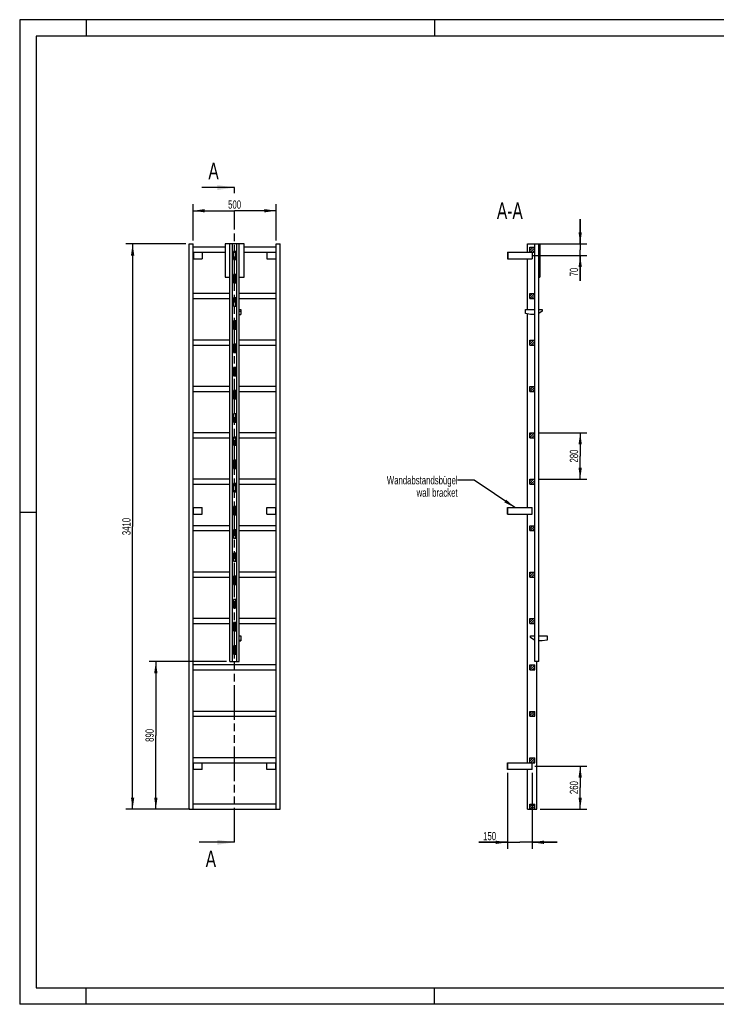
# Model space of a CAD drawing. Header units: millimetres. Extents: x 0 to 8400, y 0 to 5940.
# Tile 1 of 2: x 0 to 4200, y 0 to 5940. Entities that reach past the tile are written whole.
import ezdxf

# ---------------------------------------------------------------- set-up
doc = ezdxf.new("R2010")
doc.units = ezdxf.units.MM
doc.header["$LTSCALE"] = 462
doc.linetypes.add('PHANTOM', pattern=[0.8, 0.45, -0.05, 0.1, -0.05, 0.1, -0.05])
doc.layers.get('0').update_dxf_attribs({"linetype": 'CONTINUOUS'})
for name, color, linetype in [('050_DIMENSIONING', 7, 'CONTINUOUS'), ('053_NOTES', 7, 'CONTINUOUS'), ('HATCHING_BL0', 7, 'CONTINUOUS')]:
    doc.layers.add(name, color=color, linetype=linetype)
doc.styles.get("Standard").update_dxf_attribs({"font": 'txt', "width": 0.7})
doc.dimstyles.new('DIMSTYLE_1', dxfattribs={"dimtxt": 50, "dimasz": 70, "dimexe": 2, "dimexo": 1, "dimtad": 1, "dimdec": 1, "dimtxsty": 'Standard', "dimblk": '_FILLED', "dimblk1": '_FILLED', "dimblk2": '_FILLED', "dimcen": 0.09, "dimazin": 2, "dimtp": 0.8, "dimtm": 0.8, "dimtfac": 1, "dimtdec": 1, "dimtofl": 0, "dimtmove": 0, "dimatfit": 3, "dimldrblk": '_FILLED', "dimfxl": 1, "dimtolj": 1, "dimarcsym": 0})
doc.dimstyles.new('DIMSTYLE_2', dxfattribs={"dimtxt": 50, "dimasz": 70, "dimexe": 2, "dimexo": 1, "dimtad": 1, "dimdec": 1, "dimtxsty": 'Standard', "dimblk": '_FILLED', "dimblk1": '_FILLED', "dimblk2": '_FILLED', "dimcen": 0.09, "dimazin": 2, "dimtp": 0.5, "dimtm": 0.5, "dimtfac": 1, "dimtdec": 1, "dimtofl": 0, "dimtmove": 0, "dimatfit": 3, "dimldrblk": '_FILLED', "dimfxl": 1, "dimtolj": 1, "dimarcsym": 0})
doc.dimstyles.new('DIMSTYLE_3', dxfattribs={"dimtxt": 50, "dimasz": 70, "dimexe": 2, "dimexo": 1, "dimtad": 1, "dimdec": 1, "dimtxsty": 'Standard', "dimblk": '_FILLED', "dimblk1": '_FILLED', "dimblk2": '_FILLED', "dimcen": 0.09, "dimazin": 2, "dimtp": 0.3, "dimtm": 0.3, "dimtfac": 1, "dimtdec": 1, "dimtofl": 0, "dimtmove": 0, "dimatfit": 3, "dimldrblk": '_FILLED', "dimfxl": 1, "dimtolj": 1, "dimarcsym": 0})
doc.dimstyles.new('DIMSTYLE_4', dxfattribs={"dimtxt": 50, "dimasz": 70, "dimexe": 2, "dimexo": 1, "dimtad": 1, "dimtxsty": 'Standard', "dimblk": '_FILLED', "dimblk1": '_FILLED', "dimblk2": '_FILLED', "dimcen": 0.09, "dimazin": 2, "dimtp": 0.5, "dimtm": 0.5, "dimtfac": 1, "dimtofl": 0, "dimtmove": 0, "dimatfit": 3, "dimldrblk": '_FILLED', "dimfxl": 1, "dimtolj": 1, "dimarcsym": 0})
doc.dimstyles.new('DIMSTYLE_5', dxfattribs={"dimtxt": 50, "dimasz": 70, "dimexe": 2, "dimexo": 1, "dimtad": 1, "dimtxsty": 'Standard', "dimblk": '_FILLED', "dimblk1": '_FILLED', "dimblk2": '_FILLED', "dimcen": 0.09, "dimazin": 2, "dimtp": 2, "dimtm": 2, "dimtfac": 1, "dimtofl": 0, "dimtmove": 0, "dimatfit": 3, "dimldrblk": '_FILLED', "dimfxl": 1, "dimtolj": 1, "dimarcsym": 0})
doc.dimstyles.new('DIMSTYLE_6', dxfattribs={"dimtxt": 50, "dimasz": 70, "dimexe": 2, "dimexo": 1, "dimtad": 1, "dimtxsty": 'Standard', "dimblk": '_FILLED', "dimblk1": '_FILLED', "dimblk2": '_FILLED', "dimcen": 0.09, "dimazin": 2, "dimtp": 0.8, "dimtm": 0.8, "dimtfac": 1, "dimtofl": 0, "dimtmove": 0, "dimatfit": 3, "dimldrblk": '_FILLED', "dimfxl": 1, "dimtolj": 1, "dimarcsym": 0})
doc.dimstyles.get("Standard").update_dxf_attribs({"dimtxt": 50, "dimasz": 70, "dimexe": 2, "dimexo": 1, "dimtad": 1, "dimtxsty": 'Standard', "dimblk": '_FILLED', "dimblk1": '_FILLED', "dimblk2": '_FILLED', "dimcen": 0.09, "dimazin": 2, "dimtol": 1, "dimtp": 0.01, "dimtm": 0.01, "dimtfac": 1, "dimtofl": 0, "dimtmove": 0, "dimatfit": 3, "dimldrblk": '_FILLED', "dimfxl": 1, "dimtolj": 1, "dimarcsym": 0})

# ---------------------------------------------------------------- blocks, each defined once
blk = doc.blocks.new('_FILLED')
at = {"color": 0, "linetype": 'ByBlock'}
blk.add_solid([(0, 0), (-1, 0.143), (-1, -0.143)], dxfattribs=at)
blk = doc.blocks.new('*D2')
at = {"layer": '050_DIMENSIONING', "color": 2, "linetype": 'Continuous', "transparency": 16777216}
for p, q in [((1045.8, 4607.4), (1045.8, 4827.4)), ((1545.8, 4607.4), (1545.8, 4827.4)), ((1045.8, 4787.4), (1295.8, 4787.4)), ((1545.8, 4787.4), (1295.8, 4787.4))]:
    blk.add_line(p, q, dxfattribs=at)
at = {"layer": '050_DIMENSIONING', "color": 2, "linetype": 'Continuous', "transparency": 16777216, "xscale": 70, "yscale": 70, "zscale": 70, "rotation": 180}
blk.add_blockref('_FILLED', (1045.8, 4787.4), dxfattribs=at)
at = {"layer": '050_DIMENSIONING', "color": 2, "linetype": 'Continuous', "transparency": 16777216, "xscale": 70, "yscale": 70, "zscale": 70}
blk.add_blockref('_FILLED', (1545.8, 4787.4), dxfattribs=at)
at = {"layer": '050_DIMENSIONING', "color": 2, "linetype": 'Continuous', "transparency": 16777216, "insert": (1295.8, 4849.9), "char_height": 50, "width": 171.429, "attachment_point": 2, "line_spacing_factor": 0.9}
blk.add_mtext('500', dxfattribs=at)
blk = doc.blocks.new('*D3')
at = {"layer": '050_DIMENSIONING', "color": 2, "linetype": 'Continuous', "transparency": 16777216}
for p, q in [((3106.7, 1437.4), (3419.3, 1437.4)), ((3379.3, 1437.4), (3379.3, 1307.4)), ((3379.3, 1177.4), (3379.3, 1307.4)), ((3138.8, 1177.4), (3419.3, 1177.4))]:
    blk.add_line(p, q, dxfattribs=at)
at = {"layer": '050_DIMENSIONING', "color": 2, "linetype": 'Continuous', "transparency": 16777216, "xscale": 70, "yscale": 70, "zscale": 70}
for p, rotation in [((3379.3, 1437.4), 90), ((3379.3, 1177.4), 270)]:
    blk.add_blockref('_FILLED', p, dxfattribs=dict(at, rotation=rotation))
at = {"layer": '050_DIMENSIONING', "color": 2, "linetype": 'Continuous', "transparency": 16777216, "insert": (3316.8, 1307.4), "char_height": 50, "width": 176.786, "attachment_point": 2, "rotation": 90, "line_spacing_factor": 0.9}
blk.add_mtext('260', dxfattribs=at)
blk = doc.blocks.new('*D4')
at = {"layer": '050_DIMENSIONING', "color": 2, "linetype": 'Continuous', "transparency": 16777216}
for p, q in [((3379.3, 4587.4), (3379.3, 4737.4)), ((3379.3, 4737.4), (3379.3, 4552.4)), ((3138.8, 4587.4), (3419.3, 4587.4)), ((3095.9, 4517.4), (3419.3, 4517.4)), ((3379.3, 4364.7), (3379.3, 4552.4)), ((3379.3, 4517.4), (3379.3, 4364.7))]:
    blk.add_line(p, q, dxfattribs=at)
at = {"layer": '050_DIMENSIONING', "color": 2, "linetype": 'Continuous', "transparency": 16777216, "xscale": 70, "yscale": 70, "zscale": 70}
for p, rotation in [((3379.3, 4587.4), 270), ((3379.3, 4517.4), 90)]:
    blk.add_blockref('_FILLED', p, dxfattribs=dict(at, rotation=rotation))
at = {"layer": '050_DIMENSIONING', "color": 2, "linetype": 'Continuous', "transparency": 16777216, "insert": (3316.8, 4443.3), "char_height": 50, "width": 117.857, "attachment_point": 3, "rotation": 90, "line_spacing_factor": 0.9}
blk.add_mtext('70', dxfattribs=at)
blk = doc.blocks.new('*D5')
at = {"layer": '050_DIMENSIONING', "color": 2, "linetype": 'Continuous', "transparency": 16777216}
for p, q in [((2940.3, 1397.4), (2940.3, 937.4)), ((3090.3, 1397.4), (3090.3, 937.4)), ((2940.3, 977.4), (2768.9, 977.4)), ((2768.9, 977.4), (3015.3, 977.4)), ((3240.3, 977.4), (3015.3, 977.4)), ((3090.3, 977.4), (3240.3, 977.4))]:
    blk.add_line(p, q, dxfattribs=at)
at = {"layer": '050_DIMENSIONING', "color": 2, "linetype": 'Continuous', "transparency": 16777216, "xscale": 70, "yscale": 70, "zscale": 70}
blk.add_blockref('_FILLED', (2940.3, 977.4), dxfattribs=at)
at = {"layer": '050_DIMENSIONING', "color": 2, "linetype": 'Continuous', "transparency": 16777216, "xscale": 70, "yscale": 70, "zscale": 70, "rotation": 180}
blk.add_blockref('_FILLED', (3090.3, 977.4), dxfattribs=at)
at = {"layer": '050_DIMENSIONING', "color": 2, "linetype": 'Continuous', "transparency": 16777216, "insert": (2872.5, 1039.9), "char_height": 50, "width": 155.357, "attachment_point": 3, "line_spacing_factor": 0.9}
blk.add_mtext('150', dxfattribs=at)
blk = doc.blocks.new('*D6')
at = {"layer": '050_DIMENSIONING', "color": 2, "linetype": 'Continuous', "transparency": 16777216}
for p, q in [((1000.8, 4587.4), (640.8, 4587.4)), ((680.8, 4587.4), (680.8, 2882.4)), ((680.8, 1177.4), (680.8, 2882.4)), ((1000.8, 1177.4), (640.8, 1177.4))]:
    blk.add_line(p, q, dxfattribs=at)
at = {"layer": '050_DIMENSIONING', "color": 2, "linetype": 'Continuous', "transparency": 16777216, "xscale": 70, "yscale": 70, "zscale": 70}
for p, rotation in [((680.8, 4587.4), 90), ((680.8, 1177.4), 270)]:
    blk.add_blockref('_FILLED', p, dxfattribs=dict(at, rotation=rotation))
at = {"layer": '050_DIMENSIONING', "color": 2, "linetype": 'Continuous', "transparency": 16777216, "insert": (618.3, 2882.4), "char_height": 50, "width": 214.286, "attachment_point": 2, "rotation": 90, "line_spacing_factor": 0.9}
blk.add_mtext('3410', dxfattribs=at)
blk = doc.blocks.new('*D7')
at = {"layer": '050_DIMENSIONING', "color": 2, "linetype": 'Continuous', "transparency": 16777216}
for p, q in [((1247.8, 2067.4), (780.8, 2067.4)), ((820.8, 2067.4), (820.8, 1622.4)), ((820.8, 1177.4), (820.8, 1622.4)), ((1025.8, 1177.4), (780.8, 1177.4))]:
    blk.add_line(p, q, dxfattribs=at)
at = {"layer": '050_DIMENSIONING', "color": 2, "linetype": 'Continuous', "transparency": 16777216, "xscale": 70, "yscale": 70, "zscale": 70}
for p, rotation in [((820.8, 2067.4), 90), ((820.8, 1177.4), 270)]:
    blk.add_blockref('_FILLED', p, dxfattribs=dict(at, rotation=rotation))
at = {"layer": '050_DIMENSIONING', "color": 2, "linetype": 'Continuous', "transparency": 16777216, "insert": (758.3, 1622.4), "char_height": 50, "width": 176.786, "attachment_point": 2, "rotation": 90, "line_spacing_factor": 0.9}
blk.add_mtext('890', dxfattribs=at)
blk = doc.blocks.new('*D8')
at = {"layer": '050_DIMENSIONING', "color": 2, "linetype": 'Continuous', "transparency": 16777216}
for p, q in [((3125.3, 3447.4), (3419.3, 3447.4)), ((3379.3, 3447.4), (3379.3, 3307.4)), ((3379.3, 3167.4), (3379.3, 3307.4)), ((3125.3, 3167.4), (3419.3, 3167.4))]:
    blk.add_line(p, q, dxfattribs=at)
at = {"layer": '050_DIMENSIONING', "color": 2, "linetype": 'Continuous', "transparency": 16777216, "xscale": 70, "yscale": 70, "zscale": 70}
for p, rotation in [((3379.3, 3447.4), 90), ((3379.3, 3167.4), 270)]:
    blk.add_blockref('_FILLED', p, dxfattribs=dict(at, rotation=rotation))
at = {"layer": '050_DIMENSIONING', "color": 2, "linetype": 'Continuous', "transparency": 16777216, "insert": (3316.8, 3307.4), "char_height": 50, "width": 176.786, "attachment_point": 2, "rotation": 90, "line_spacing_factor": 0.9}
blk.add_mtext('280', dxfattribs=at)
blk = doc.blocks.new('XSEC_FILLED')
at = {"color": 0, "linetype": 'ByBlock'}
blk.add_solid([(0, 0), (-1, 0.143), (-1, -0.143)], dxfattribs=at)
blk = doc.blocks.new('HATCHING_BL0', base_point=(1189, 2952.4))
at = {"layer": 'HATCHING_BL0', "color": 7, "linetype": 'PHANTOM'}
for p, q in [((1295.8, 4894.1), (1295.8, 4927.4)), ((1295.8, 977.4), (1295.8, 4782.1))]:
    blk.add_line(p, q, dxfattribs=at)
at = {"layer": 'HATCHING_BL0', "color": 7, "linetype": 'Continuous', "char_height": 100, "width": 128.571, "attachment_point": 1, "line_spacing_factor": 0.9}
for insert in [(1137.5, 5077.4), (1121.4, 927.4)]:
    blk.add_mtext('A', dxfattribs=dict(at, insert=insert))
at = {"layer": 'HATCHING_BL0', "color": 7, "linetype": 'Continuous'}
for points in [[(1295.8, 4927.4), (1098.2, 4927.4)], [(1295.8, 977.4), (1082.1, 977.4)]]:
    blk.add_leader(points, dimstyle='Standard', override={"dimasz": 105, "dimtad": 0, "dimldrblk": 'XSEC_FILLED'}, dxfattribs=at)

msp = doc.modelspace()

# ---------------------------------------------------------------- hatches: boundary and pattern name
at = {"linetype": 'Continuous'}
h = msp.add_hatch(dxfattribs=at)
h.set_pattern_fill('A', color=2, scale=9.722718, angle=45, style=0, pattern_type=0)
h.set_pattern_definition([(45, (0, 0), (-6.875, 6.875), [])])
edge = h.paths.add_edge_path()
edge.add_line((3105.344, 1177.417), (3075.344, 1177.417))
edge.add_line((3075.344, 1177.417), (3075.344, 1207.417))
edge.add_line((3075.344, 1207.417), (3105.344, 1207.417))
edge.add_line((3105.344, 1177.417), (3105.344, 1207.417))
edge = h.paths.add_edge_path()
edge.add_line((3075.344, 1457.417), (3075.344, 1487.417))
edge.add_line((3075.344, 1487.417), (3105.344, 1487.417))
edge.add_line((3105.344, 1457.417), (3105.344, 1487.417))
edge.add_line((3075.344, 1457.417), (3105.344, 1457.417))
edge = h.paths.add_edge_path()
edge.add_line((3075.344, 1737.417), (3075.344, 1767.417))
edge.add_line((3075.344, 1767.417), (3105.344, 1767.417))
edge.add_line((3105.344, 1737.417), (3105.344, 1767.417))
edge.add_line((3075.344, 1737.417), (3105.344, 1737.417))
edge = h.paths.add_edge_path()
edge.add_line((3075.344, 2017.417), (3075.344, 2047.417))
edge.add_line((3075.344, 2047.417), (3105.344, 2047.417))
edge.add_line((3105.344, 2017.417), (3105.344, 2047.417))
edge.add_line((3075.344, 2017.417), (3105.344, 2017.417))
edge = h.paths.add_edge_path()
edge.add_line((3075.344, 2297.417), (3075.344, 2327.417))
edge.add_line((3075.344, 2327.417), (3105.344, 2327.417))
edge.add_line((3105.344, 2297.417), (3105.344, 2327.417))
edge.add_line((3075.344, 2297.417), (3105.344, 2297.417))
edge = h.paths.add_edge_path()
edge.add_line((3075.344, 2577.417), (3075.344, 2607.417))
edge.add_line((3075.344, 2607.417), (3105.344, 2607.417))
edge.add_line((3105.344, 2577.417), (3105.344, 2607.417))
edge.add_line((3075.344, 2577.417), (3105.344, 2577.417))
edge = h.paths.add_edge_path()
edge.add_line((3075.344, 2857.417), (3075.344, 2887.417))
edge.add_line((3075.344, 2887.417), (3105.344, 2887.417))
edge.add_line((3105.344, 2857.417), (3105.344, 2887.417))
edge.add_line((3075.344, 2857.417), (3105.344, 2857.417))
edge = h.paths.add_edge_path()
edge.add_line((3075.344, 3137.417), (3075.344, 3167.417))
edge.add_line((3075.344, 3167.417), (3105.344, 3167.417))
edge.add_line((3105.344, 3137.417), (3105.344, 3167.417))
edge.add_line((3075.344, 3137.417), (3105.344, 3137.417))
edge = h.paths.add_edge_path()
edge.add_line((3075.344, 3417.417), (3075.344, 3447.417))
edge.add_line((3075.344, 3447.417), (3105.344, 3447.417))
edge.add_line((3105.344, 3417.417), (3105.344, 3447.417))
edge.add_line((3075.344, 3417.417), (3105.344, 3417.417))
edge = h.paths.add_edge_path()
edge.add_line((3075.344, 3697.417), (3075.344, 3727.417))
edge.add_line((3075.344, 3727.417), (3105.344, 3727.417))
edge.add_line((3105.344, 3697.417), (3105.344, 3727.417))
edge.add_line((3075.344, 3697.417), (3105.344, 3697.417))
edge = h.paths.add_edge_path()
edge.add_line((3075.344, 3977.417), (3075.344, 4007.417))
edge.add_line((3075.344, 4007.417), (3105.344, 4007.417))
edge.add_line((3105.344, 3977.417), (3105.344, 4007.417))
edge.add_line((3075.344, 3977.417), (3105.344, 3977.417))
edge = h.paths.add_edge_path()
edge.add_line((3075.344, 4257.417), (3075.344, 4287.417))
edge.add_line((3075.344, 4287.417), (3105.344, 4287.417))
edge.add_line((3105.344, 4257.417), (3105.344, 4287.417))
edge.add_line((3075.344, 4257.417), (3105.344, 4257.417))
edge = h.paths.add_edge_path()
edge.add_line((3075.344, 4537.417), (3075.344, 4567.417))
edge.add_line((3075.344, 4567.417), (3105.344, 4567.417))
edge.add_line((3105.344, 4537.417), (3105.344, 4567.417))
edge.add_line((3075.344, 4537.417), (3105.344, 4537.417))
edge = h.paths.add_edge_path()
edge.add_line((3105.444, 2112.417), (3105.444, 2067.417))
edge.add_line((3106.344, 2112.417), (3105.444, 2112.417))
edge.add_line((3106.344, 2112.417), (3106.344, 2067.417))
edge.add_line((3106.344, 2067.417), (3105.444, 2067.417))
edge = h.paths.add_edge_path()
edge.add_line((3105.444, 2252.417), (3105.444, 2162.417))
edge.add_line((3106.344, 2252.417), (3105.444, 2252.417))
edge.add_line((3106.344, 2252.417), (3106.344, 2162.417))
edge.add_line((3106.344, 2162.417), (3105.444, 2162.417))
edge = h.paths.add_edge_path()
edge.add_line((3105.444, 2392.417), (3105.444, 2302.417))
edge.add_line((3106.344, 2392.417), (3105.444, 2392.417))
edge.add_line((3106.344, 2392.417), (3106.344, 2302.417))
edge.add_line((3106.344, 2302.417), (3105.444, 2302.417))
edge = h.paths.add_edge_path()
edge.add_line((3105.444, 2532.417), (3105.444, 2442.417))
edge.add_line((3106.344, 2532.417), (3105.444, 2532.417))
edge.add_line((3106.344, 2532.417), (3106.344, 2442.417))
edge.add_line((3106.344, 2442.417), (3105.444, 2442.417))
edge = h.paths.add_edge_path()
edge.add_line((3105.444, 2672.417), (3105.444, 2582.417))
edge.add_line((3106.344, 2672.417), (3105.444, 2672.417))
edge.add_line((3106.344, 2672.417), (3106.344, 2582.417))
edge.add_line((3106.344, 2582.417), (3105.444, 2582.417))
edge = h.paths.add_edge_path()
edge.add_line((3105.444, 2812.417), (3105.444, 2722.417))
edge.add_line((3106.344, 2812.417), (3105.444, 2812.417))
edge.add_line((3106.344, 2812.417), (3106.344, 2722.417))
edge.add_line((3106.344, 2722.417), (3105.444, 2722.417))
edge = h.paths.add_edge_path()
edge.add_line((3105.444, 2952.417), (3105.444, 2862.417))
edge.add_line((3106.344, 2952.417), (3105.444, 2952.417))
edge.add_line((3106.344, 2952.417), (3106.344, 2862.417))
edge.add_line((3106.344, 2862.417), (3105.444, 2862.417))
edge = h.paths.add_edge_path()
edge.add_line((3105.444, 3092.417), (3105.444, 3002.417))
edge.add_line((3106.344, 3092.417), (3105.444, 3092.417))
edge.add_line((3106.344, 3092.417), (3106.344, 3002.417))
edge.add_line((3106.344, 3002.417), (3105.444, 3002.417))
edge = h.paths.add_edge_path()
edge.add_line((3106.344, 4587.417), (3105.444, 4587.417))
edge.add_line((3106.344, 4587.417), (3106.344, 4542.417))
edge.add_line((3106.344, 4542.417), (3105.444, 4542.417))
edge.add_line((3105.444, 4587.417), (3105.444, 4542.417))
edge = h.paths.add_edge_path()
edge.add_line((3105.444, 3232.417), (3105.444, 3142.417))
edge.add_line((3106.344, 3232.417), (3105.444, 3232.417))
edge.add_line((3106.344, 3232.417), (3106.344, 3142.417))
edge.add_line((3106.344, 3142.417), (3105.444, 3142.417))
edge = h.paths.add_edge_path()
edge.add_line((3105.444, 3372.417), (3105.444, 3282.417))
edge.add_line((3106.344, 3372.417), (3105.444, 3372.417))
edge.add_line((3106.344, 3372.417), (3106.344, 3282.417))
edge.add_line((3106.344, 3282.417), (3105.444, 3282.417))
edge = h.paths.add_edge_path()
edge.add_line((3105.444, 3512.417), (3105.444, 3422.417))
edge.add_line((3106.344, 3512.417), (3105.444, 3512.417))
edge.add_line((3106.344, 3512.417), (3106.344, 3422.417))
edge.add_line((3106.344, 3422.417), (3105.444, 3422.417))
edge = h.paths.add_edge_path()
edge.add_line((3105.444, 3652.417), (3105.444, 3562.417))
edge.add_line((3106.344, 3652.417), (3105.444, 3652.417))
edge.add_line((3106.344, 3652.417), (3106.344, 3562.417))
edge.add_line((3106.344, 3562.417), (3105.444, 3562.417))
edge = h.paths.add_edge_path()
edge.add_line((3105.444, 3792.417), (3105.444, 3702.417))
edge.add_line((3106.344, 3792.417), (3105.444, 3792.417))
edge.add_line((3106.344, 3792.417), (3106.344, 3702.417))
edge.add_line((3106.344, 3702.417), (3105.444, 3702.417))
edge = h.paths.add_edge_path()
edge.add_line((3105.444, 3932.417), (3105.444, 3842.417))
edge.add_line((3106.344, 3932.417), (3105.444, 3932.417))
edge.add_line((3106.344, 3932.417), (3106.344, 3842.417))
edge.add_line((3106.344, 3842.417), (3105.444, 3842.417))
edge = h.paths.add_edge_path()
edge.add_line((3105.444, 4072.417), (3105.444, 3982.417))
edge.add_line((3106.344, 4072.417), (3105.444, 4072.417))
edge.add_line((3106.344, 4072.417), (3106.344, 3982.417))
edge.add_line((3106.344, 3982.417), (3105.444, 3982.417))
edge = h.paths.add_edge_path()
edge.add_line((3106.344, 4492.417), (3105.444, 4492.417))
edge.add_line((3106.344, 4492.417), (3106.344, 4402.417))
edge.add_line((3106.344, 4402.417), (3105.444, 4402.417))
edge.add_line((3105.444, 4492.417), (3105.444, 4402.417))
edge = h.paths.add_edge_path()
edge.add_line((3106.344, 4352.417), (3105.444, 4352.417))
edge.add_line((3106.344, 4352.417), (3106.344, 4262.417))
edge.add_line((3106.344, 4262.417), (3105.444, 4262.417))
edge.add_line((3105.444, 4352.417), (3105.444, 4262.417))
edge = h.paths.add_edge_path()
edge.add_line((3106.344, 4212.417), (3105.444, 4212.417))
edge.add_line((3106.344, 4212.417), (3106.344, 4122.417))
edge.add_line((3106.344, 4122.417), (3105.444, 4122.417))
edge.add_line((3105.444, 4212.417), (3105.444, 4122.417))

# ---------------------------------------------------------------- linework, layer by layer
at = {"color": 3, "linetype": 'Continuous'}
for p, q in [((0, 5940), (0, 0)), ((8400, 5940), (0, 5940)), ((400, 5940), (400, 5840)), ((2500, 5940), (2500, 5840)), ((0, 2970), (100, 2970)), ((400, 0), (400, 100)), ((2500, 0), (2500, 100)), ((8400, 0), (0, 0))]:
    msp.add_line(p, q, dxfattribs=at)
at = {"color": 5, "linetype": 'Continuous'}
for p, q in [((100, 5840), (100, 100)), ((8300, 5840), (100, 5840)), ((100, 100), (8300, 100))]:
    msp.add_line(p, q, dxfattribs=at)
at = {"color": 7, "linetype": 'Continuous'}
for p, q in [((1020.833, 1177.417), (1020.833, 4587.417)), ((1020.833, 4587.417), (1045.833, 4587.417)), ((1045.833, 1177.417), (1045.833, 4587.417)), ((1237.833, 4587.417), (1237.833, 4387.417)), ((1353.833, 4587.417), (1237.833, 4587.417)), ((1267.833, 2067.417), (1267.833, 4587.417)), ((1282.833, 2067.417), (1282.833, 4587.417)), ((1308.833, 2067.417), (1308.833, 4587.417)), ((1323.833, 2067.417), (1323.833, 4587.417)), ((1353.833, 4387.417), (1353.833, 4587.417)), ((1545.833, 1177.417), (1545.833, 4587.417)), ((1545.833, 4587.417), (1570.833, 4587.417)), ((1570.833, 1177.417), (1570.833, 4587.417)), ((3061.844, 4537.417), (3061.844, 4587.417)), ((3061.844, 4587.417), (3135.444, 4587.417)), ((3105.444, 2067.417), (3105.444, 4587.417)), ((3106.344, 2067.417), (3106.344, 4587.417)), ((3128.344, 4587.417), (3128.344, 2067.417)), ((3129.344, 2067.417), (3129.344, 4587.417)), ((3135.444, 4587.417), (3135.444, 4387.417)), ((1237.833, 4567.417), (1045.833, 4567.417)), ((1045.833, 4537.417), (1237.833, 4537.417)), ((1047.833, 4537.417), (1047.833, 4497.417)), ((1100.833, 4537.417), (1100.833, 4497.417)), ((1288.833, 4542.417), (1288.833, 4492.417)), ((1302.833, 4542.417), (1288.833, 4542.417)), ((1288.833, 4537.417), (1302.833, 4537.417)), ((1302.833, 4492.417), (1302.833, 4542.417)), ((1545.833, 4567.417), (1353.833, 4567.417)), ((1353.833, 4537.417), (1545.833, 4537.417)), ((1490.833, 4537.417), (1490.833, 4497.417)), ((1543.833, 4537.417), (1543.833, 4497.417)), ((2940.344, 4537.417), (2940.344, 4497.417)), ((2940.344, 4537.417), (3105.344, 4537.417)), ((2942.344, 4537.417), (2942.344, 4497.417)), ((3075.344, 4537.417), (3075.344, 4567.417)), ((3075.344, 4567.417), (3105.344, 4567.417)), ((3090.344, 4537.417), (3090.344, 4497.417)), ((3105.344, 4537.417), (3105.344, 4567.417)), ((3106.344, 4542.417), (3105.444, 4542.417)), ((1045.833, 4497.417), (1100.833, 4497.417)), ((1288.833, 4492.417), (1302.833, 4492.417)), ((1490.833, 4497.417), (1545.833, 4497.417)), ((2940.344, 4497.417), (3090.344, 4497.417)), ((3061.844, 4191.917), (3061.844, 4497.417)), ((3106.344, 4492.417), (3105.444, 4492.417)), ((1288.833, 4402.417), (1288.833, 4352.417)), ((1302.833, 4402.417), (1288.833, 4402.417)), ((1302.833, 4352.417), (1302.833, 4402.417)), ((3106.344, 4402.417), (3105.444, 4402.417)), ((1237.833, 4387.417), (1267.833, 4387.417)), ((1288.833, 4352.417), (1302.833, 4352.417)), ((1323.833, 4387.417), (1353.833, 4387.417)), ((3106.344, 4352.417), (3105.444, 4352.417)), ((3129.344, 4387.417), (3135.444, 4387.417)), ((1267.833, 4287.417), (1045.833, 4287.417)), ((1545.833, 4287.417), (1323.833, 4287.417)), ((3075.344, 4257.417), (3075.344, 4287.417)), ((3075.344, 4287.417), (3105.344, 4287.417)), ((3105.344, 4257.417), (3105.344, 4287.417)), ((1045.833, 4257.417), (1267.833, 4257.417)), ((1288.833, 4262.417), (1288.833, 4212.417)), ((1302.833, 4262.417), (1288.833, 4262.417)), ((1288.833, 4257.417), (1302.833, 4257.417)), ((1302.833, 4212.417), (1302.833, 4262.417)), ((1323.833, 4257.417), (1545.833, 4257.417)), ((3075.344, 4257.417), (3105.344, 4257.417)), ((3106.344, 4262.417), (3105.444, 4262.417)), ((1288.833, 4212.417), (1302.833, 4212.417)), ((1323.833, 4191.917), (1333.833, 4191.917)), ((1323.833, 4181.917), (1333.833, 4181.917)), ((1323.833, 4161.917), (1333.833, 4161.917)), ((1333.833, 4191.917), (1333.833, 4161.917)), ((3049.444, 4166.917), (3049.444, 4191.917)), ((3049.444, 4191.917), (3105.444, 4191.917)), ((3079.444, 4161.917), (3049.444, 4166.917)), ((3061.844, 2997.417), (3061.844, 4164.851)), ((3105.444, 4161.917), (3079.444, 4161.917)), ((3106.344, 4212.417), (3105.444, 4212.417)), ((3129.344, 4191.917), (3149.444, 4191.917)), ((3149.444, 4181.917), (3129.344, 4168.517)), ((3149.444, 4191.917), (3149.444, 4181.917)), ((1288.833, 4122.417), (1288.833, 4072.417)), ((1302.833, 4122.417), (1288.833, 4122.417)), ((1302.833, 4072.417), (1302.833, 4122.417)), ((3106.344, 4122.417), (3105.444, 4122.417)), ((1288.833, 4072.417), (1302.833, 4072.417)), ((3106.344, 4072.417), (3105.444, 4072.417)), ((1267.833, 4007.417), (1045.833, 4007.417)), ((1288.833, 3982.417), (1288.833, 3932.417)), ((1302.833, 3982.417), (1288.833, 3982.417)), ((1302.833, 3932.417), (1302.833, 3982.417)), ((1545.833, 4007.417), (1323.833, 4007.417)), ((3075.344, 3977.417), (3075.344, 4007.417)), ((3075.344, 4007.417), (3105.344, 4007.417)), ((3105.344, 3977.417), (3105.344, 4007.417)), ((3106.344, 3982.417), (3105.444, 3982.417)), ((1045.833, 3977.417), (1267.833, 3977.417)), ((1288.833, 3977.417), (1302.833, 3977.417)), ((1288.833, 3932.417), (1302.833, 3932.417)), ((1323.833, 3977.417), (1545.833, 3977.417)), ((3075.344, 3977.417), (3105.344, 3977.417)), ((3106.344, 3932.417), (3105.444, 3932.417)), ((1288.833, 3842.417), (1288.833, 3792.417)), ((1302.833, 3842.417), (1288.833, 3842.417)), ((1302.833, 3792.417), (1302.833, 3842.417)), ((3106.344, 3842.417), (3105.444, 3842.417)), ((1288.833, 3792.417), (1302.833, 3792.417)), ((3106.344, 3792.417), (3105.444, 3792.417)), ((1267.833, 3727.417), (1045.833, 3727.417)), ((1045.833, 3697.417), (1267.833, 3697.417)), ((1288.833, 3702.417), (1288.833, 3652.417)), ((1302.833, 3702.417), (1288.833, 3702.417)), ((1288.833, 3697.417), (1302.833, 3697.417)), ((1302.833, 3652.417), (1302.833, 3702.417)), ((1545.833, 3727.417), (1323.833, 3727.417)), ((1323.833, 3697.417), (1545.833, 3697.417)), ((3075.344, 3697.417), (3075.344, 3727.417)), ((3075.344, 3727.417), (3105.344, 3727.417)), ((3075.344, 3697.417), (3105.344, 3697.417)), ((3105.344, 3697.417), (3105.344, 3727.417)), ((3106.344, 3702.417), (3105.444, 3702.417)), ((1288.833, 3652.417), (1302.833, 3652.417)), ((3106.344, 3652.417), (3105.444, 3652.417)), ((1288.833, 3562.417), (1288.833, 3512.417)), ((1302.833, 3562.417), (1288.833, 3562.417)), ((1288.833, 3512.417), (1302.833, 3512.417)), ((1302.833, 3512.417), (1302.833, 3562.417)), ((3106.344, 3562.417), (3105.444, 3562.417)), ((3106.344, 3512.417), (3105.444, 3512.417)), ((1267.833, 3447.417), (1045.833, 3447.417)), ((1545.833, 3447.417), (1323.833, 3447.417)), ((3075.344, 3417.417), (3075.344, 3447.417)), ((3075.344, 3447.417), (3105.344, 3447.417)), ((3105.344, 3417.417), (3105.344, 3447.417)), ((1045.833, 3417.417), (1267.833, 3417.417)), ((1288.833, 3422.417), (1288.833, 3372.417)), ((1302.833, 3422.417), (1288.833, 3422.417)), ((1288.833, 3417.417), (1302.833, 3417.417)), ((1302.833, 3372.417), (1302.833, 3422.417)), ((1323.833, 3417.417), (1545.833, 3417.417)), ((3075.344, 3417.417), (3105.344, 3417.417)), ((3106.344, 3422.417), (3105.444, 3422.417)), ((1288.833, 3372.417), (1302.833, 3372.417)), ((3106.344, 3372.417), (3105.444, 3372.417)), ((1288.833, 3282.417), (1288.833, 3232.417)), ((1302.833, 3282.417), (1288.833, 3282.417)), ((1302.833, 3232.417), (1302.833, 3282.417)), ((3106.344, 3282.417), (3105.444, 3282.417)), ((1288.833, 3232.417), (1302.833, 3232.417)), ((3106.344, 3232.417), (3105.444, 3232.417)), ((1267.833, 3167.417), (1045.833, 3167.417)), ((1545.833, 3167.417), (1323.833, 3167.417)), ((3075.344, 3137.417), (3075.344, 3167.417)), ((3075.344, 3167.417), (3105.344, 3167.417)), ((3105.344, 3137.417), (3105.344, 3167.417)), ((1045.833, 3137.417), (1267.833, 3137.417)), ((1288.833, 3142.417), (1288.833, 3092.417)), ((1302.833, 3142.417), (1288.833, 3142.417)), ((1288.833, 3137.417), (1302.833, 3137.417)), ((1288.833, 3092.417), (1302.833, 3092.417)), ((1302.833, 3092.417), (1302.833, 3142.417)), ((1323.833, 3137.417), (1545.833, 3137.417)), ((3075.344, 3137.417), (3105.344, 3137.417)), ((3106.344, 3142.417), (3105.444, 3142.417)), ((3106.344, 3092.417), (3105.444, 3092.417)), ((1045.833, 2997.417), (1100.833, 2997.417)), ((1047.833, 2957.417), (1047.833, 2997.417)), ((1100.833, 2957.417), (1100.833, 2997.417)), ((1288.833, 3002.417), (1288.833, 2952.417)), ((1302.833, 3002.417), (1288.833, 3002.417)), ((1302.833, 2952.417), (1302.833, 3002.417)), ((1490.833, 2997.417), (1545.833, 2997.417)), ((1490.833, 2957.417), (1490.833, 2997.417)), ((1543.833, 2957.417), (1543.833, 2997.417)), ((2940.344, 2957.417), (2940.344, 2997.417)), ((2940.344, 2997.417), (3090.344, 2997.417)), ((2942.344, 2957.417), (2942.344, 2997.417)), ((3090.344, 2957.417), (3090.344, 2997.417)), ((3106.344, 3002.417), (3105.444, 3002.417)), ((1045.833, 2957.417), (1100.833, 2957.417)), ((1288.833, 2952.417), (1302.833, 2952.417)), ((1490.833, 2957.417), (1545.833, 2957.417)), ((2940.344, 2957.417), (3090.344, 2957.417)), ((3061.844, 1457.417), (3061.844, 2957.417)), ((3106.344, 2952.417), (3105.444, 2952.417)), ((1267.833, 2887.417), (1045.833, 2887.417)), ((1045.833, 2857.417), (1267.833, 2857.417)), ((1288.833, 2862.417), (1288.833, 2812.417)), ((1302.833, 2862.417), (1288.833, 2862.417)), ((1288.833, 2857.417), (1302.833, 2857.417)), ((1302.833, 2812.417), (1302.833, 2862.417)), ((1545.833, 2887.417), (1323.833, 2887.417)), ((1323.833, 2857.417), (1545.833, 2857.417)), ((3075.344, 2887.417), (3105.344, 2887.417)), ((3075.344, 2857.417), (3075.344, 2887.417)), ((3075.344, 2857.417), (3105.344, 2857.417)), ((3105.344, 2857.417), (3105.344, 2887.417)), ((3106.344, 2862.417), (3105.444, 2862.417)), ((1288.833, 2812.417), (1302.833, 2812.417)), ((3106.344, 2812.417), (3105.444, 2812.417)), ((1302.833, 2722.417), (1288.833, 2722.417)), ((1288.833, 2722.417), (1288.833, 2672.417)), ((1302.833, 2672.417), (1302.833, 2722.417)), ((3106.344, 2722.417), (3105.444, 2722.417)), ((1288.833, 2672.417), (1302.833, 2672.417)), ((3106.344, 2672.417), (3105.444, 2672.417)), ((1267.833, 2607.417), (1045.833, 2607.417)), ((1045.833, 2577.417), (1267.833, 2577.417)), ((1302.833, 2582.417), (1288.833, 2582.417)), ((1288.833, 2582.417), (1288.833, 2532.417)), ((1288.833, 2577.417), (1302.833, 2577.417)), ((1302.833, 2532.417), (1302.833, 2582.417)), ((1545.833, 2607.417), (1323.833, 2607.417)), ((1323.833, 2577.417), (1545.833, 2577.417)), ((3075.344, 2607.417), (3105.344, 2607.417)), ((3075.344, 2577.417), (3075.344, 2607.417)), ((3075.344, 2577.417), (3105.344, 2577.417)), ((3105.344, 2577.417), (3105.344, 2607.417)), ((3106.344, 2582.417), (3105.444, 2582.417)), ((1288.833, 2532.417), (1302.833, 2532.417)), ((3106.344, 2532.417), (3105.444, 2532.417)), ((1302.833, 2442.417), (1288.833, 2442.417)), ((1288.833, 2442.417), (1288.833, 2392.417)), ((1302.833, 2392.417), (1302.833, 2442.417)), ((3106.344, 2442.417), (3105.444, 2442.417)), ((1288.833, 2392.417), (1302.833, 2392.417)), ((3106.344, 2392.417), (3105.444, 2392.417)), ((1267.833, 2327.417), (1045.833, 2327.417)), ((1545.833, 2327.417), (1323.833, 2327.417)), ((3075.344, 2327.417), (3105.344, 2327.417)), ((3075.344, 2297.417), (3075.344, 2327.417)), ((3105.344, 2297.417), (3105.344, 2327.417)), ((1045.833, 2297.417), (1267.833, 2297.417)), ((1302.833, 2302.417), (1288.833, 2302.417)), ((1288.833, 2302.417), (1288.833, 2252.417)), ((1288.833, 2297.417), (1302.833, 2297.417)), ((1302.833, 2252.417), (1302.833, 2302.417)), ((1323.833, 2297.417), (1545.833, 2297.417)), ((3075.344, 2297.417), (3105.344, 2297.417)), ((3106.344, 2302.417), (3105.444, 2302.417)), ((1288.833, 2252.417), (1302.833, 2252.417)), ((1323.833, 2222.417), (1333.833, 2222.417)), ((1333.833, 2222.417), (1333.833, 2192.417)), ((3079.344, 2222.417), (3105.444, 2222.417)), ((3079.344, 2212.417), (3079.344, 2222.417)), ((3105.444, 2195.017), (3079.344, 2212.417)), ((3106.344, 2252.417), (3105.444, 2252.417)), ((3129.344, 2222.417), (3179.344, 2222.417)), ((3179.344, 2222.417), (3179.344, 2197.417)), ((1302.833, 2162.417), (1288.833, 2162.417)), ((1288.833, 2162.417), (1288.833, 2112.417)), ((1302.833, 2112.417), (1302.833, 2162.417)), ((1323.833, 2197.417), (1333.833, 2197.417)), ((1323.833, 2192.417), (1333.833, 2192.417)), ((3106.344, 2162.417), (3105.444, 2162.417)), ((3149.344, 2192.417), (3129.344, 2192.417)), ((3179.344, 2197.417), (3149.344, 2192.417)), ((1288.833, 2112.417), (1302.833, 2112.417)), ((3106.344, 2112.417), (3105.444, 2112.417)), ((1545.833, 2047.417), (1045.833, 2047.417)), ((1267.833, 2067.417), (1323.833, 2067.417)), ((3075.344, 2047.417), (3105.344, 2047.417)), ((3075.344, 2017.417), (3075.344, 2047.417)), ((3105.344, 2017.417), (3105.344, 2047.417)), ((3129.344, 2067.417), (3105.444, 2067.417)), ((3118.844, 1177.417), (3118.844, 2067.417)), ((1045.833, 2017.417), (1545.833, 2017.417)), ((3075.344, 2017.417), (3105.344, 2017.417)), ((1545.833, 1767.417), (1045.833, 1767.417)), ((1045.833, 1737.417), (1545.833, 1737.417)), ((3075.344, 1767.417), (3105.344, 1767.417)), ((3075.344, 1737.417), (3075.344, 1767.417)), ((3075.344, 1737.417), (3105.344, 1737.417)), ((3105.344, 1737.417), (3105.344, 1767.417)), ((1545.833, 1487.417), (1045.833, 1487.417)), ((3075.344, 1487.417), (3105.344, 1487.417)), ((3075.344, 1457.417), (3075.344, 1487.417)), ((3105.344, 1457.417), (3105.344, 1487.417)), ((1045.833, 1457.417), (1545.833, 1457.417)), ((1047.833, 1417.417), (1047.833, 1457.417)), ((1100.833, 1417.417), (1100.833, 1457.417)), ((1490.833, 1417.417), (1490.833, 1457.417)), ((1543.833, 1417.417), (1543.833, 1457.417)), ((2940.344, 1457.417), (3105.344, 1457.417)), ((2940.344, 1417.417), (2940.344, 1457.417)), ((2942.344, 1417.417), (2942.344, 1457.417)), ((3090.344, 1417.417), (3090.344, 1457.417)), ((1100.833, 1417.417), (1045.833, 1417.417)), ((1545.833, 1417.417), (1490.833, 1417.417)), ((3090.344, 1417.417), (2940.344, 1417.417)), ((3061.844, 1177.417), (3061.844, 1417.417)), ((1545.833, 1207.417), (1045.833, 1207.417)), ((3075.344, 1207.417), (3105.344, 1207.417)), ((3075.344, 1177.417), (3075.344, 1207.417)), ((3105.344, 1177.417), (3105.344, 1207.417)), ((1020.833, 1177.417), (1570.833, 1177.417)), ((3061.844, 1177.417), (3118.844, 1177.417))]:
    msp.add_line(p, q, dxfattribs=at)

# ---------------------------------------------------------------- block references
at = {"layer": 'HATCHING_BL0'}
msp.add_blockref('HATCHING_BL0', (1188.983, 2952.417), dxfattribs=at)

# ---------------------------------------------------------------- texts
at = {"layer": '053_NOTES', "color": 2, "linetype": 'Continuous', "attachment_point": 3, "line_spacing_factor": 0.9}
for s, insert, char_height, width in [('A-A', (3033.192, 4837.417), 100, 364.28571), ('Wandabstandsbügel\\Pwall bracket', (2640.344, 3186.916), 50, 945.35714)]:
    msp.add_mtext(s, dxfattribs=dict(at, insert=insert, char_height=char_height, width=width))

# ---------------------------------------------------------------- dimensions: what is measured, and where the dimension line sits
at = {"layer": '050_DIMENSIONING', "color": 2, "linetype": 'Continuous'}
for base, p1, p2, dimstyle, picture, middle in [((1545.833, 4787.417), (1045.833, 4606.417), (1545.833, 4606.417), 'DIMSTYLE_1', '*D2', (1288.69, 4787.417)), ((3090.344, 977.417), (2940.344, 1398.417), (3090.344, 1398.417), 'DIMSTYLE_4', '*D5', (2813.589, 977.417))]:
    dim = msp.add_linear_dim(base=base, p1=p1, p2=p2, dimstyle=dimstyle, dxfattribs=at)
    dim.commit()
    dim.dimension.update_dxf_attribs({"geometry": picture, "text_midpoint": middle, "dimtype": 160})
for base, p1, p2, angle, dimstyle, picture, middle in [((3379.344, 4517.417), (3137.844, 4587.417), (3094.925, 4517.417), 270, 'DIMSTYLE_3', '*D4', (3379.344, 4396.857)), ((680.833, 4587.417), (1001.833, 1177.417), (1001.833, 4587.417), 90, 'DIMSTYLE_5', '*D6', (680.833, 2875.274)), ((3379.344, 3167.417), (3124.344, 3447.417), (3124.344, 3167.417), 270, 'DIMSTYLE_4', '*D8', (3379.344, 3300.274)), ((820.833, 1177.417), (1248.833, 2067.417), (1026.833, 1177.417), 270, 'DIMSTYLE_6', '*D7', (820.833, 1615.274)), ((3379.344, 1437.417), (3137.844, 1177.417), (3105.746, 1437.417), 90, 'DIMSTYLE_2', '*D3', (3379.344, 1300.274))]:
    dim = msp.add_linear_dim(base=base, p1=p1, p2=p2, angle=angle, dimstyle=dimstyle, dxfattribs=at)
    dim.commit()
    dim.dimension.update_dxf_attribs({"geometry": picture, "text_midpoint": middle, "dimtype": 160})

# ---------------------------------------------------------------- leaders
at = {"layer": '053_NOTES', "color": 2, "linetype": 'Continuous', "annotation_type": 0, "has_hookline": 1, "hookline_direction": 1, "text_width": 578.176}
msp.add_leader([(2985.419, 2997.417), (2740.344, 3161.916), (2640.344, 3161.916)], dimstyle='Standard', override={"dimtad": 0}, dxfattribs=at)

doc.saveas('drawing.dxf')
